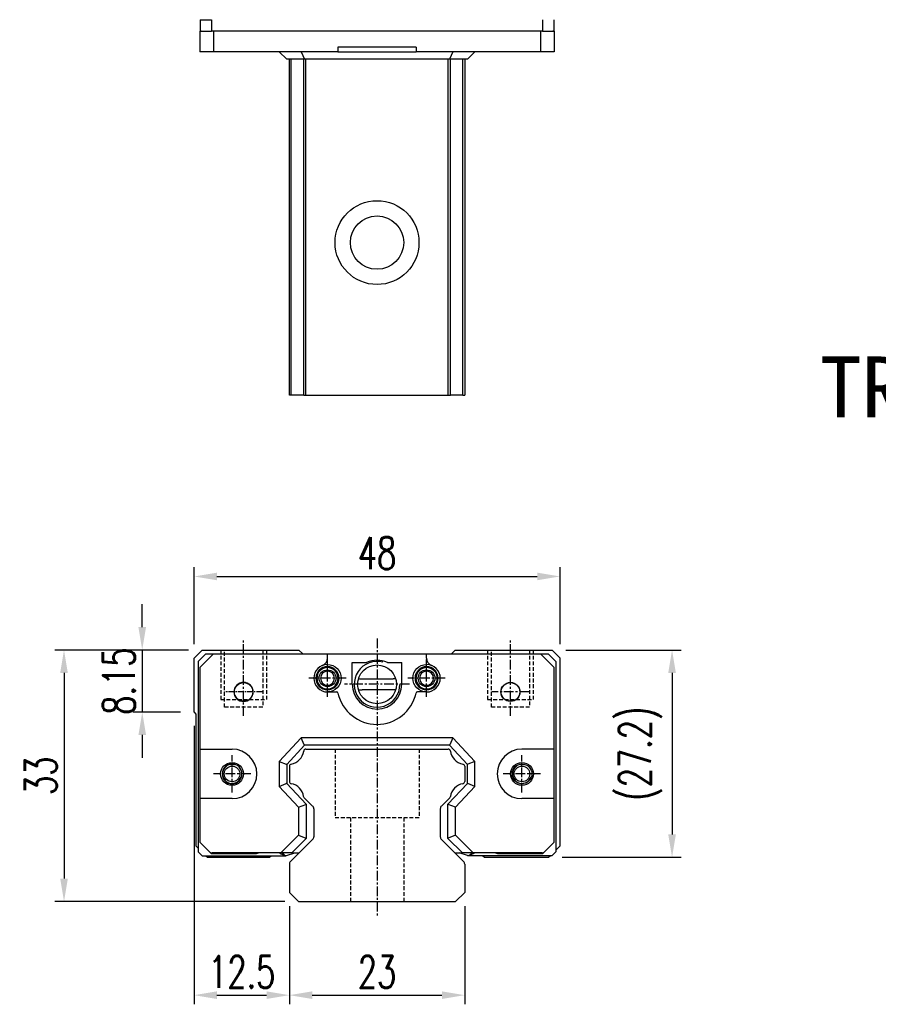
# Model space of a CAD drawing. Header units: millimetres. Extents: x 2471 to 2793, y 152 to 420.
# Tile 1 of 3: x 2471 to 2584, y 158 to 287. Entities that reach past the tile are written whole.
import ezdxf
from ezdxf.enums import TextEntityAlignment as Align

# ---------------------------------------------------------------- set-up
doc = ezdxf.new("R2010")
doc.units = ezdxf.units.MM
doc.header["$LTSCALE"] = 0.2
doc.header["$PDSIZE"] = -1
doc.linetypes.add('CENTER', pattern=[10.16, 6.35, -1.27, 1.27, -1.27])
doc.linetypes.add('DASHED', pattern=[0.75, 0.5, -0.25])
for name, color, linetype in [('CHA', 7, 'Continuous'), ('HID', 2, 'DASHED'), ('OUT', 3, 'Continuous'), ('中心線', 1, 'CENTER')]:
    doc.layers.add(name, color=color, linetype=linetype)
doc.styles.add('DIM-7', font='SIMPLEX.shx', dxfattribs={"width": 0.7, "bigfont": 'chineset.shx'})
doc.styles.add('T', font='kaiu.ttf')
doc.dimstyles.new('CNS', dxfattribs={"dimtxt": 3.5, "dimasz": 2.5, "dimexe": 1, "dimexo": 1.5, "dimgap": 0.09, "dimtad": 0, "dimdsep": 46, "dimtxsty": 'DIM-7', "dimcen": 0.09, "dimclrd": 1, "dimclre": 1, "dimclrt": 4, "dimadec": 0, "dimazin": 0, "dimtfac": 1, "dimtix": 1, "dimtmove": 2, "dimatfit": 3, "dimfxl": 1, "dimtvp": 0.971429, "dimtolj": 1, "dimarcsym": 0})

# ---------------------------------------------------------------- blocks, each defined once
blk = doc.blocks.new('*D51')
at = {"color": 7, "lineweight": -2}
for p, q in [((2493.8, 204.82), (2493.8, 214.92)), ((2541.8, 204.82), (2541.8, 214.92)), ((2496.8, 213.72), (2538.8, 213.72))]:
    blk.add_line(p, q, dxfattribs=at)
at = {"color": 7}
for points in [[(2496.8, 214.22), (2496.8, 213.22), (2493.8, 213.72)], [(2538.8, 214.22), (2538.8, 213.22), (2541.8, 213.72)]]:
    blk.add_solid(points, dxfattribs=at)
at = {"layer": 'DEFPOINTS', "color": 0}
for p in [(2541.8, 213.72), (2493.8, 203.02), (2541.8, 203.02)]:
    blk.add_point(p, dxfattribs=at)
at = {"color": 7, "insert": (2517.8, 216.78), "char_height": 4.2, "attachment_point": 5, "style": 'DIM-7'}
blk.add_mtext('\\A1;48', dxfattribs=at)
blk = doc.blocks.new('*D53')
at = {"color": 7, "lineweight": -2}
for p, q in [((2487, 207.07), (2487, 210.07)), ((2493.05, 204.07), (2485.8, 204.07)), ((2487, 204.07), (2487, 195.92)), ((2492, 195.92), (2485.8, 195.92)), ((2487, 192.92), (2487, 189.92))]:
    blk.add_line(p, q, dxfattribs=at)
at = {"color": 7}
for points in [[(2486.5, 207.07), (2487.5, 207.07), (2487, 204.07)], [(2486.5, 192.92), (2487.5, 192.92), (2487, 195.92)]]:
    blk.add_solid(points, dxfattribs=at)
at = {"layer": 'DEFPOINTS', "color": 0}
for p in [(2494.85, 204.07), (2487, 195.92), (2493.8, 195.92)]:
    blk.add_point(p, dxfattribs=at)
at = {"color": 7, "insert": (2483.94, 199.99), "char_height": 4.2, "attachment_point": 5, "rotation": 90, "style": 'DIM-7'}
blk.add_mtext('\\A1;8.15', dxfattribs=at)
blk = doc.blocks.new('*D54')
at = {"color": 7, "lineweight": -2}
for p, q in [((2493.05, 204.07), (2475.54, 204.07)), ((2476.74, 201.07), (2476.74, 174.07)), ((2505.71, 171.07), (2475.54, 171.07))]:
    blk.add_line(p, q, dxfattribs=at)
at = {"color": 7}
for points in [[(2476.24, 201.07), (2477.24, 201.07), (2476.74, 204.07)], [(2476.24, 174.07), (2477.24, 174.07), (2476.74, 171.07)]]:
    blk.add_solid(points, dxfattribs=at)
at = {"layer": 'DEFPOINTS', "color": 0}
for p in [(2494.85, 204.07), (2476.74, 171.07), (2507.51, 171.07)]:
    blk.add_point(p, dxfattribs=at)
at = {"color": 7, "insert": (2473.68, 187.57), "char_height": 4.2, "attachment_point": 5, "rotation": 90, "style": 'DIM-7'}
blk.add_mtext('\\A1;33', dxfattribs=at)
blk = doc.blocks.new('*D55')
at = {"color": 7, "lineweight": -2}
for p, q in [((2493.8, 194.12), (2493.8, 157.58)), ((2506.3, 170.47), (2506.3, 157.58)), ((2496.8, 158.78), (2503.3, 158.78))]:
    blk.add_line(p, q, dxfattribs=at)
at = {"color": 7}
for points in [[(2496.8, 159.28), (2496.8, 158.28), (2493.8, 158.78)], [(2503.3, 159.28), (2503.3, 158.28), (2506.3, 158.78)]]:
    blk.add_solid(points, dxfattribs=at)
at = {"layer": 'DEFPOINTS', "color": 0}
for p in [(2493.8, 195.92), (2506.3, 172.27), (2506.3, 158.78)]:
    blk.add_point(p, dxfattribs=at)
at = {"color": 7, "insert": (2500.05, 161.84), "char_height": 4.2, "attachment_point": 5, "style": 'DIM-7'}
blk.add_mtext('\\A1;12.5', dxfattribs=at)
blk = doc.blocks.new('*D56')
at = {"color": 7, "lineweight": -2}
for p, q in [((2506.3, 170.47), (2506.3, 157.58)), ((2529.3, 170.47), (2529.3, 157.58)), ((2509.3, 158.78), (2526.3, 158.78))]:
    blk.add_line(p, q, dxfattribs=at)
at = {"color": 7}
for points in [[(2509.3, 159.28), (2509.3, 158.28), (2506.3, 158.78)], [(2526.3, 159.28), (2526.3, 158.28), (2529.3, 158.78)]]:
    blk.add_solid(points, dxfattribs=at)
at = {"layer": 'DEFPOINTS', "color": 0}
for p in [(2506.3, 172.27), (2529.3, 172.27), (2529.3, 158.78)]:
    blk.add_point(p, dxfattribs=at)
at = {"color": 7, "insert": (2517.8, 161.84), "char_height": 4.2, "attachment_point": 5, "style": 'DIM-7'}
blk.add_mtext('\\A1;23', dxfattribs=at)
blk = doc.blocks.new('*D68')
at = {"color": 7, "lineweight": -2}
for p, q in [((2542.55, 204.07), (2557.69, 204.07)), ((2556.49, 201.07), (2556.49, 179.87)), ((2542.1, 176.87), (2557.69, 176.87))]:
    blk.add_line(p, q, dxfattribs=at)
at = {"color": 7}
for points in [[(2555.99, 201.07), (2556.99, 201.07), (2556.49, 204.07)], [(2555.99, 179.87), (2556.99, 179.87), (2556.49, 176.87)]]:
    blk.add_solid(points, dxfattribs=at)
at = {"layer": 'DEFPOINTS', "color": 0}
for p in [(2540.75, 204.07), (2540.3, 176.87), (2556.49, 176.87)]:
    blk.add_point(p, dxfattribs=at)
at = {"color": 7, "insert": (2552.33, 190.47), "char_height": 4.2, "attachment_point": 5, "rotation": 90, "style": 'DIM-7'}
blk.add_mtext('\\A1;(27.2)', dxfattribs=at)

msp = doc.modelspace()

# ---------------------------------------------------------------- linework, layer by layer
at = {"color": 7, "linetype": 'Continuous', "lineweight": 25}
for p, q in [((2494.595, 286.775), (2494.595, 285.275)), ((2494.595, 286.775), (2496.095, 286.775)), ((2496.095, 286.775), (2496.095, 285.275)), ((2496.095, 286.775), (2496.101, 286.775)), ((2539.495, 286.775), (2539.495, 285.275)), ((2540.995, 286.775), (2540.995, 285.275)), ((2494.57, 285.275), (2494.57, 282.575)), ((2494.741, 285.275), (2494.57, 285.275)), ((2494.595, 285.275), (2496.095, 285.275)), ((2496.095, 285.275), (2496.101, 285.275)), ((2496.352, 285.275), (2496.101, 285.275)), ((2496.352, 285.275), (2496.352, 282.575)), ((2539.237, 285.275), (2496.352, 285.275)), ((2539.237, 285.275), (2539.237, 282.575)), ((2539.488, 285.275), (2539.237, 285.275)), ((2539.488, 285.275), (2539.495, 285.275)), ((2539.495, 285.275), (2540.995, 285.275)), ((2541.02, 285.275), (2540.848, 285.275)), ((2541.02, 285.275), (2541.02, 282.575)), ((2512.674, 283.175), (2512.674, 282.575)), ((2522.916, 283.175), (2512.674, 283.175)), ((2522.916, 283.175), (2522.916, 282.575)), ((2496.352, 282.575), (2494.57, 282.575)), ((2512.674, 282.575), (2496.352, 282.575)), ((2504.945, 282.575), (2505.945, 281.575)), ((2507.845, 282.575), (2508.28, 281.575)), ((2512.674, 282.575), (2522.916, 282.575)), ((2539.237, 282.575), (2522.916, 282.575)), ((2527.744, 282.575), (2527.31, 281.575)), ((2530.645, 282.575), (2529.645, 281.575)), ((2541.02, 282.575), (2539.237, 282.575)), ((2508.28, 281.575), (2505.945, 281.575)), ((2506.296, 237.525), (2506.296, 281.575)), ((2506.539, 237.525), (2506.539, 281.575)), ((2508.176, 237.525), (2508.176, 281.575)), ((2527.31, 281.575), (2508.28, 281.575)), ((2508.473, 237.525), (2508.473, 281.575)), ((2527.119, 237.525), (2527.119, 281.575)), ((2529.645, 281.575), (2527.31, 281.575)), ((2527.416, 237.525), (2527.416, 281.575)), ((2529.053, 237.525), (2529.053, 281.575)), ((2529.296, 281.575), (2529.296, 237.525)), ((2508.176, 237.525), (2508.473, 237.525)), ((2508.473, 237.525), (2527.119, 237.525)), ((2527.119, 237.525), (2527.416, 237.525))]:
    msp.add_line(p, q, dxfattribs=at)
for radius in [5.5, 3.5]:
    msp.add_circle((2517.796, 257.525), radius, dxfattribs=at)
for points, knots in [([(2506.539, 237.525), (2506.478, 237.525), (2506.414, 237.525), (2506.322, 237.525), (2506.298, 237.525), (2506.296, 237.525)], [0, 0, 0, 0, 0.5, 0.5, 1, 1, 1, 1]), ([(2508.176, 237.525), (2508.154, 237.525), (2508.114, 237.525), (2507.978, 237.525), (2507.881, 237.525), (2507.614, 237.525), (2507.444, 237.525), (2507.034, 237.525), (2506.794, 237.525), (2506.539, 237.525)], [0, 0, 0, 0, 0.25, 0.25, 0.5, 0.5, 0.75, 0.75, 1, 1, 1, 1]), ([(2529.053, 237.525), (2528.798, 237.525), (2528.559, 237.525), (2528.149, 237.525), (2527.978, 237.525), (2527.712, 237.525), (2527.615, 237.525), (2527.478, 237.525), (2527.438, 237.525), (2527.416, 237.525)], [0, 0, 0, 0, 0.25, 0.25, 0.5, 0.5, 0.75, 0.75, 1, 1, 1, 1]), ([(2529.053, 237.525), (2529.12, 237.525), (2529.18, 237.525), (2529.269, 237.525), (2529.294, 237.525), (2529.296, 237.525)], [0, 0, 0, 0, 0.5, 0.5, 1, 1, 1, 1])]:
    msp.add_open_spline(points, degree=3, knots=knots, dxfattribs=at)
at = {"layer": 'HID', "color": 0, "ltscale": 5}
for p, q in [((2497.296, 204.067), (2497.296, 197.567)), ((2497.796, 196.567), (2497.796, 204.067)), ((2502.796, 204.067), (2502.796, 196.567)), ((2503.296, 204.067), (2503.296, 197.567)), ((2532.296, 204.067), (2532.296, 197.567)), ((2532.796, 196.567), (2532.796, 204.067)), ((2537.796, 204.067), (2537.796, 196.567)), ((2538.296, 204.067), (2538.296, 197.567)), ((2497.296, 197.567), (2503.296, 197.567)), ((2502.796, 196.567), (2497.796, 196.567)), ((2532.296, 197.567), (2538.296, 197.567)), ((2537.796, 196.567), (2532.796, 196.567)), ((2512.302, 191.067), (2512.302, 182.067)), ((2523.302, 191.067), (2523.302, 182.067)), ((2523.302, 182.067), (2512.302, 182.067)), ((2514.296, 182.067), (2514.296, 171.067)), ((2521.296, 182.067), (2521.296, 171.067))]:
    msp.add_line(p, q, dxfattribs=at)
at = {"layer": 'OUT', "color": 0}
for p, q in [((2494.846, 204.067), (2493.796, 203.017)), ((2493.796, 195.917), (2493.796, 203.017)), ((2495.345, 203.567), (2494.345, 202.567)), ((2496.352, 203.567), (2494.57, 201.793)), ((2494.846, 204.067), (2507.546, 204.067)), ((2495.345, 203.567), (2540.245, 203.567)), ((2508.046, 203.567), (2507.546, 204.067)), ((2511.295, 202.983), (2511.295, 203.567)), ((2524.295, 202.983), (2524.295, 203.567)), ((2528.046, 204.067), (2527.546, 203.567)), ((2528.046, 204.067), (2540.746, 204.067)), ((2541.02, 201.793), (2539.237, 203.567)), ((2540.245, 203.567), (2541.245, 202.567)), ((2541.796, 203.017), (2540.746, 204.067)), ((2541.796, 178.367), (2541.796, 203.017)), ((2494.345, 202.567), (2494.345, 177.567)), ((2494.57, 201.793), (2494.57, 178.842)), ((2514.546, 199.567), (2514.546, 202.417)), ((2514.546, 202.417), (2516.432, 202.417)), ((2519.16, 202.417), (2521.046, 202.417)), ((2521.046, 199.567), (2521.046, 202.417)), ((2541.02, 178.842), (2541.02, 201.793)), ((2541.245, 202.567), (2541.245, 177.567)), ((2515.663, 200.304), (2519.929, 200.304)), ((2511.295, 198.567), (2512.478, 198.567)), ((2519.763, 198.831), (2515.829, 198.831)), ((2524.297, 198.567), (2523.111, 198.567)), ((2493.796, 195.917), (2494.046, 195.667)), ((2494.046, 195.667), (2494.046, 178.367)), ((2507.845, 192.567), (2504.945, 189.457)), ((2508.258, 191.617), (2507.845, 192.567)), ((2527.744, 192.567), (2507.845, 192.567)), ((2527.744, 192.567), (2527.331, 191.617)), ((2530.645, 189.457), (2527.744, 192.567)), ((2508.28, 191.567), (2505.945, 189.063)), ((2508.28, 191.567), (2508.258, 191.617)), ((2527.31, 191.567), (2508.28, 191.567)), ((2527.31, 191.567), (2527.331, 191.617)), ((2529.645, 189.063), (2527.31, 191.567)), ((2494.57, 191.067), (2498.783, 191.067)), ((2508.473, 191.067), (2527.119, 191.067)), ((2504.945, 189.457), (2504.945, 186.177)), ((2504.945, 189.457), (2505.895, 189.083)), ((2505.945, 189.063), (2505.895, 189.083)), ((2505.945, 189.063), (2505.945, 186.571)), ((2506.296, 188.807), (2506.296, 186.826)), ((2529.296, 188.807), (2529.296, 186.826)), ((2529.645, 189.063), (2529.695, 189.083)), ((2529.645, 186.571), (2529.645, 189.063)), ((2530.645, 189.457), (2529.695, 189.083)), ((2530.645, 186.177), (2530.645, 189.457)), ((2504.945, 186.177), (2505.895, 186.551)), ((2504.945, 186.177), (2507.495, 183.442)), ((2505.945, 186.571), (2505.895, 186.551)), ((2505.945, 186.571), (2508.495, 183.836)), ((2527.095, 183.836), (2529.645, 186.571)), ((2528.095, 183.442), (2530.645, 186.177)), ((2529.645, 186.571), (2529.695, 186.551)), ((2530.645, 186.177), (2529.695, 186.551)), ((2498.783, 184.567), (2494.57, 184.567)), ((2507.495, 183.442), (2508.445, 183.816)), ((2509.35, 183.593), (2508.256, 184.687)), ((2508.495, 183.836), (2508.445, 183.816)), ((2508.495, 183.836), (2508.495, 179.357)), ((2527.337, 184.687), (2526.242, 183.593)), ((2527.095, 183.836), (2527.145, 183.816)), ((2527.095, 179.357), (2527.095, 183.836)), ((2528.095, 183.442), (2527.145, 183.816)), ((2541.02, 184.567), (2536.806, 184.567)), ((2507.495, 183.442), (2507.495, 179.771)), ((2509.496, 183.24), (2509.496, 179.574)), ((2526.096, 183.24), (2526.096, 179.574)), ((2528.095, 179.771), (2528.095, 183.442)), ((2507.495, 179.771), (2505.191, 177.467)), ((2507.495, 179.771), (2508.445, 179.378)), ((2528.095, 179.771), (2527.145, 179.378)), ((2530.399, 177.467), (2528.095, 179.771)), ((2494.046, 178.367), (2494.345, 178.068)), ((2494.57, 178.842), (2495.798, 177.614)), ((2506.442, 176.313), (2509.35, 179.22)), ((2508.495, 179.357), (2506.605, 177.467)), ((2508.495, 179.357), (2508.445, 179.378)), ((2526.242, 179.22), (2529.15, 176.313)), ((2527.095, 179.357), (2527.145, 179.378)), ((2528.985, 177.467), (2527.095, 179.357)), ((2539.791, 177.614), (2541.02, 178.842)), ((2541.245, 177.816), (2541.796, 178.367)), ((2494.845, 177.067), (2494.345, 177.567)), ((2494.845, 177.067), (2505.823, 177.067)), ((2495.346, 177.067), (2495.546, 176.867)), ((2495.798, 177.614), (2496.095, 177.317)), ((2501.798, 177.317), (2496.095, 177.317)), ((2505.191, 177.467), (2496.152, 177.467)), ((2503.713, 176.867), (2503.913, 177.067)), ((2504.983, 177.467), (2505.086, 177.365)), ((2505.086, 177.365), (2505.823, 177.067)), ((2506.534, 177.467), (2505.191, 177.467)), ((2505.601, 177.183), (2505.317, 177.467)), ((2505.906, 177.11), (2507.003, 177.467)), ((2506.605, 177.467), (2506.534, 177.467)), ((2506.605, 177.467), (2507.319, 177.467)), ((2507.319, 177.467), (2507.596, 177.467)), ((2527.996, 177.467), (2528.285, 177.467)), ((2528.285, 177.467), (2528.985, 177.467)), ((2529.683, 177.11), (2528.586, 177.467)), ((2528.985, 177.467), (2529.055, 177.467)), ((2530.399, 177.467), (2529.055, 177.467)), ((2530.504, 177.365), (2529.767, 177.067)), ((2540.745, 177.067), (2529.767, 177.067)), ((2529.988, 177.183), (2530.272, 177.467)), ((2539.438, 177.467), (2530.399, 177.467)), ((2530.606, 177.467), (2530.504, 177.365)), ((2531.679, 177.067), (2531.879, 176.867)), ((2539.495, 177.317), (2533.791, 177.317)), ((2539.495, 177.317), (2539.791, 177.614)), ((2540.296, 176.867), (2540.496, 177.067)), ((2540.745, 177.067), (2541.245, 177.567)), ((2495.546, 176.867), (2503.713, 176.867)), ((2506.296, 175.96), (2506.296, 172.267)), ((2529.296, 175.96), (2529.296, 172.267)), ((2531.879, 176.867), (2540.296, 176.867)), ((2507.51, 171.067), (2506.296, 172.267)), ((2529.296, 172.267), (2528.082, 171.067)), ((2507.51, 171.067), (2528.082, 171.067))]:
    msp.add_line(p, q, dxfattribs=at)
msp.add_lwpolyline([(2541.02, 191.067), (2536.806, 191.067, 1), (2536.806, 184.567)], format="xyb", dxfattribs=at)
at = {"layer": 'OUT', "color": 0, "extrusion": (0, 0, -1)}
for centre, radius in [((-2511.295, 200.367), 1.515), ((-2511.295, 200.367), 1.4), ((-2524.297, 200.367), 1.515), ((-2524.297, 200.367), 1.4), ((-2498.783, 187.817), 1.3)]:
    msp.add_circle(centre, radius, dxfattribs=at)
at = {"layer": 'OUT', "color": 0}
for centre, radius in [((2517.796, 199.567), 2.54), ((2500.295, 198.567), 1.225), ((2535.295, 198.567), 1.25), ((2535.295, 198.567), 1.225), ((2498.783, 187.817), 1.5), ((2498.786, 187.817), 1.025), ((2536.806, 187.817), 1.5), ((2536.806, 187.817), 1.3), ((2536.806, 187.817), 1.025)]:
    msp.add_circle(centre, radius, dxfattribs=at)
for centre, radius, start, end in [((2510.295, 202.983), 1, 290.92483, 0), ((2525.295, 202.984), 1, 180, 249.13504), ((2511.295, 200.367), 1.8, 90, 270), ((2517.796, 199.567), 3, 75, 359.21231), ((2517.796, 199.467), 3.25, 65.18837, 114.81163), ((2524.297, 200.367), 1.8, 270, 90), ((2511.295, 200.367), 0.918, 90, 270), ((2511.295, 200.367), 0.918, 270, 90), ((2515.663, 202.804), 2.5, 263.27823, 270), ((2524.297, 200.367), 0.918, 90, 270), ((2524.297, 200.367), 0.918, 270, 90), ((2500.295, 198.567), 1.25, 90, 270), ((2500.295, 198.567), 1.25, 270, 90), ((2517.796, 199.567), 3.25, 180, 360), ((2512.478, 198.367), 0.2, 12.71981, 90), ((2517.795, 199.567), 5.25, 192.71981, 347.28019), ((2523.111, 198.367), 0.2, 90, 167.28019), ((2498.783, 187.817), 3.25, 270, 90), ((2506.154, 191.109), 2.044, 280.87425, 351.61737), ((2508.473, 190.767), 0.3, 90, 171.61737), ((2527.119, 190.767), 0.3, 8.38263, 90), ((2529.438, 191.109), 2.044, 188.38263, 259.12575), ((2498.786, 187.817), 1.25, 75, 345), ((2506.596, 188.807), 0.3, 100.87425, 180), ((2528.996, 188.807), 0.3, 0, 79.12575), ((2536.806, 187.817), 1.25, 75, 345), ((2506.596, 186.826), 0.3, 180, 259.12575), ((2506.154, 184.524), 2.044, 9.2089, 79.12575), ((2529.438, 184.524), 2.044, 100.87425, 170.79168), ((2528.996, 186.826), 0.3, 280.87425, 0), ((2527.124, 184.9), 0.3, 315, 350.79168), ((2508.996, 183.24), 0.5, 0, 45), ((2526.596, 183.24), 0.5, 135, 180), ((2508.996, 179.574), 0.5, 315.00002, 0), ((2526.596, 179.574), 0.5, 180, 224.99998), ((2496.152, 177.967), 0.5, 225, 270), ((2505.813, 177.396), 0.3, 224.99991, 288.01582), ((2529.776, 177.396), 0.3, 251.98418, 315.00009), ((2539.438, 177.967), 0.5, 270, 315), ((2506.796, 175.96), 0.5, 135.00002, 180), ((2528.796, 175.96), 0.5, 0, 44.99998)]:
    msp.add_arc(centre, radius, start, end, dxfattribs=at)
at = {"layer": 'OUT', "color": 0, "extrusion": (0, 0, -1)}
for centre, radius, start, end in [((-2511.295, 200.367), 1.8, 90, 270), ((-2524.297, 200.367), 1.8, 270, 90), ((-2511.295, 200.367), 1.1, 270, 90), ((-2511.295, 200.367), 1.1, 90, 270), ((-2524.297, 200.367), 1.1, 270, 90), ((-2524.297, 200.367), 1.1, 90, 270), ((-2519.763, 202.831), 4, 263.22219, 270), ((-2508.468, 184.9), 0.3, 315, 350.79109), ((-2501.798, 178.317), 1, 238.21167, 269.99983), ((-2533.791, 178.317), 1, 270.00017, 301.78833)]:
    msp.add_arc(centre, radius, start, end, dxfattribs=at)
at = {"layer": 'OUT', "color": 0}
for points in [[(2520.222, 200.321), (2520.125, 200.31), (2520.027, 200.304), (2519.929, 200.304)], [(2515.357, 198.859), (2515.514, 198.84), (2515.671, 198.831), (2515.829, 198.831)]]:
    msp.add_open_spline(points, degree=3, dxfattribs=at)
at = {"layer": '中心線', "color": 0}
for p, q in [((2500.296, 195.417), (2500.296, 205.567)), ((2517.796, 205.567), (2517.796, 169.067)), ((2535.296, 195.417), (2535.296, 205.567)), ((2511.295, 197.917), (2511.295, 202.817)), ((2524.297, 197.917), (2524.297, 202.817)), ((2513.745, 200.367), (2508.845, 200.367)), ((2526.747, 200.367), (2521.847, 200.367)), ((2522.045, 199.567), (2513.545, 199.567)), ((2537.745, 198.567), (2532.845, 198.567)), ((2498.783, 185.367), (2498.783, 190.267)), ((2536.806, 185.367), (2536.806, 190.267)), ((2501.233, 187.817), (2496.333, 187.817)), ((2539.256, 187.817), (2534.356, 187.817))]:
    msp.add_line(p, q, dxfattribs=at)
at = {"layer": '中心線', "color": 0, "ltscale": 0.6}
msp.add_line((2502.745, 198.567), (2497.845, 198.567), dxfattribs=at)

# ---------------------------------------------------------------- texts
at = {"layer": 'CHA', "color": 7, "style": 'T'}
msp.add_text('TRS25VN-WZ', height=8, dxfattribs=at).set_placement((2603.124, 238.586), align=Align.MIDDLE)

# ---------------------------------------------------------------- dimensions: what is measured, and where the dimension line sits
at = {"color": 0}
for base, p1, p2, angle, picture, middle in [((2541.796, 213.722), (2493.796, 203.017), (2541.796, 203.017), 180, '*D51', (2517.796, 216.782)), ((2486.997, 195.917), (2494.846, 204.067), (2493.796, 195.917), 90, '*D53', (2483.937, 199.992)), ((2476.744, 171.067), (2494.846, 204.067), (2507.51, 171.067), 90, '*D54', (2473.684, 187.567)), ((2506.296, 158.782), (2493.796, 195.917), (2506.296, 172.267), 180, '*D55', (2500.046, 161.842))]:
    dim = msp.add_linear_dim(base=base, p1=p1, p2=p2, angle=angle, dimstyle='CNS', override={"dimscale": 1.2, "dimgap": 0.8, "dimtad": 1, "dimclrd": 7, "dimclre": 7, "dimclrt": 7, "dimadec": 2, "dimazin": 2, "dimtm": 1e-09, "dimtfac": 0.6, "dimtmove": 1, "dimarcsym": 1}, dxfattribs=at)
    dim.commit()
    dim.dimension.update_dxf_attribs({"geometry": picture, "text_midpoint": middle})
dim = msp.add_linear_dim(base=(2556.491, 176.867), p1=(2540.746, 204.067), p2=(2540.296, 176.867), angle=90, text='(<>)', dimstyle='CNS', override={"dimscale": 1.2, "dimgap": 0.8, "dimtad": 1, "dimclrd": 7, "dimclre": 7, "dimclrt": 7, "dimadec": 2, "dimazin": 2, "dimtm": 1e-09, "dimtfac": 0.6, "dimtmove": 1, "dimarcsym": 1}, dxfattribs=at)
dim.commit()
dim.dimension.update_dxf_attribs({"geometry": '*D68', "text_midpoint": (2552.331, 190.467)})
dim = msp.add_linear_dim(base=(2529.296, 158.782), p1=(2506.296, 172.267), p2=(2529.296, 172.267), dimstyle='CNS', override={"dimscale": 1.2, "dimgap": 0.8, "dimtad": 1, "dimclrd": 7, "dimclre": 7, "dimclrt": 7, "dimadec": 2, "dimazin": 2, "dimtm": 1e-09, "dimtfac": 0.6, "dimtmove": 1, "dimarcsym": 1}, dxfattribs=at)
dim.commit()
dim.dimension.update_dxf_attribs({"geometry": '*D56', "text_midpoint": (2517.796, 161.842)})

doc.saveas('drawing.dxf')
